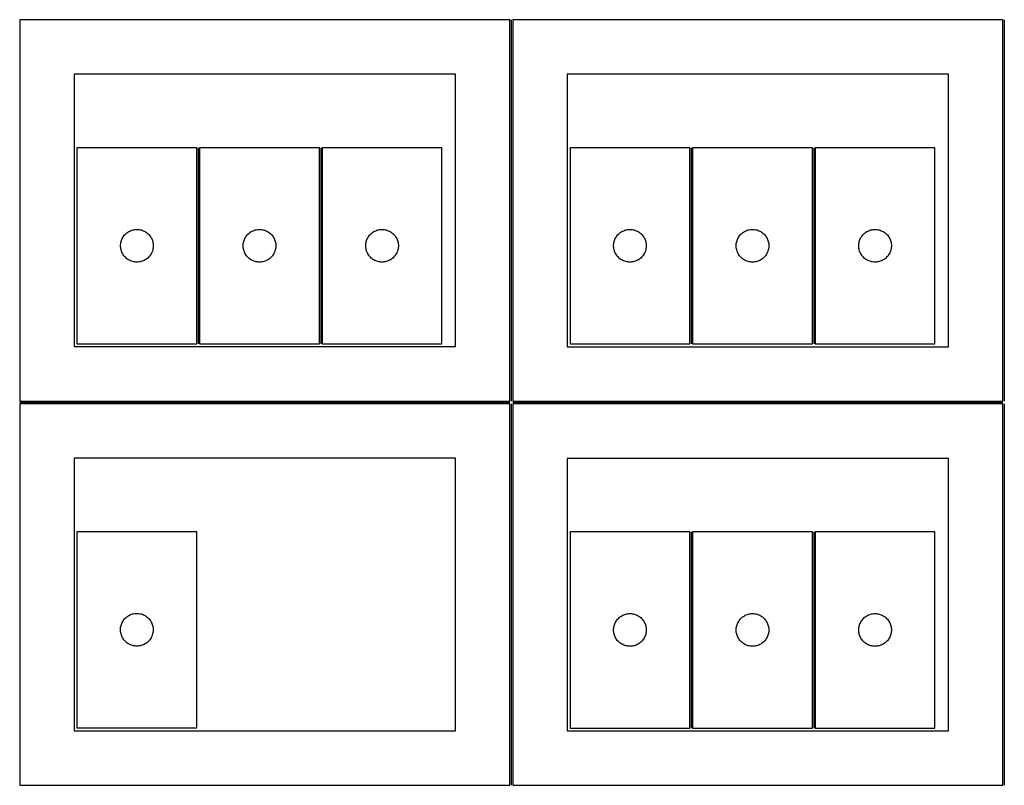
# Model space of a CAD drawing. Header units: millimetres. Extents: x 7 to 1243, y 7 to 2493.
# Tile 1 of 16: x 7 to 549, y 7 to 428. Entities that reach past the tile are written whole.
import ezdxf

# ---------------------------------------------------------------- set-up
doc = ezdxf.new("R2010")
doc.units = ezdxf.units.MM
doc.layers.add('COMMON', color=5, linetype='CONTINUOUS', true_color=0x0000ff)
doc.layers.add('CUT', color=7, linetype='CONTINUOUS', true_color=0x000000)

msp = doc.modelspace()

# ---------------------------------------------------------------- linework, layer by layer
at = {"layer": 'COMMON'}
for p, q in [((277.270965, 428.020967), (277.270965, 218.041931)), ((548.770966, 428.020967), (548.770966, 218.020967)), ((104.827696, 357.573211), (104.827696, 249.573211)), ((172.327697, 357.573211), (172.327697, 249.573211)), ((376.348631, 357.573211), (376.348631, 249.573211)), ((443.848632, 357.573211), (443.848632, 249.573211)), ((6.520965, 217.29193), (276.520965, 217.29193)), ((278.020966, 217.270966), (548.020966, 217.270966)), ((277.270965, 216.520966), (277.270965, 6.54193)), ((548.770966, 216.520966), (548.770966, 6.520966)), ((376.348631, 146.052246), (376.348631, 38.052246)), ((443.848632, 146.052246), (443.848632, 38.052246))]:
    msp.add_line(p, q, dxfattribs=at)
at = {"layer": 'CUT'}
for p, q in [((276.520965, 428.041931), (6.520965, 428.041931)), ((6.520965, 428.041931), (6.520965, 218.041931)), ((276.520965, 218.041931), (276.520965, 428.041931)), ((548.020966, 428.020967), (278.020966, 428.020967)), ((278.020966, 428.020967), (278.020966, 218.020967)), ((548.020966, 218.020967), (548.020966, 428.020967)), ((246.520965, 398.041931), (36.520965, 398.041931)), ((36.520965, 398.041931), (36.520965, 248.041931)), ((246.520965, 248.041931), (246.520965, 398.041931)), ((518.020966, 398.020967), (308.020966, 398.020967)), ((308.020966, 398.020967), (308.020966, 248.020967)), ((518.020966, 248.020967), (518.020966, 398.020967)), ((104.077696, 357.573211), (38.077696, 357.573211)), ((38.077696, 357.573211), (38.077696, 249.573211)), ((104.077696, 249.573211), (104.077696, 357.573211)), ((105.577697, 357.573211), (105.577697, 249.573211)), ((171.577697, 357.573211), (105.577697, 357.573211)), ((171.577697, 249.573211), (171.577697, 357.573211)), ((239.077698, 357.573211), (173.077698, 357.573211)), ((173.077698, 357.573211), (173.077698, 249.573211)), ((239.077698, 249.573211), (239.077698, 357.573211)), ((375.598631, 357.573211), (309.598631, 357.573211)), ((309.598631, 357.573211), (309.598631, 249.573211)), ((375.598631, 249.573211), (375.598631, 357.573211)), ((377.098632, 357.573211), (377.098632, 249.573211)), ((443.098632, 357.573211), (377.098632, 357.573211)), ((443.098632, 249.573211), (443.098632, 357.573211)), ((510.598633, 357.573211), (444.598633, 357.573211)), ((444.598633, 357.573211), (444.598633, 249.573211)), ((510.598633, 249.573211), (510.598633, 357.573211)), ((63.937516, 309.052064), (64.311137, 309.507324)), ((64.311137, 309.507324), (64.713735, 309.937172)), ((64.713735, 309.937172), (65.143583, 310.33977)), ((65.143583, 310.33977), (65.598843, 310.713391)), ((65.598843, 310.713391), (66.077564, 311.056438)), ((66.077564, 311.056438), (66.577696, 311.36744)), ((66.577696, 311.36744), (67.097098, 311.645066)), ((67.097098, 311.645066), (67.633545, 311.888127)), ((67.633545, 311.888127), (68.184741, 312.095582)), ((68.184741, 312.095582), (68.748324, 312.266544)), ((68.748324, 312.266544), (69.321883, 312.400279)), ((69.321883, 312.400279), (69.90296, 312.496215)), ((69.90296, 312.496215), (70.489068, 312.553942)), ((70.489068, 312.553942), (71.077696, 312.573211)), ((71.077696, 312.573211), (71.666324, 312.553942)), ((71.666324, 312.553942), (72.252431, 312.496215)), ((72.252431, 312.496215), (72.833509, 312.400279)), ((72.833509, 312.400279), (73.407067, 312.266544)), ((73.407067, 312.266544), (73.970651, 312.095582)), ((73.970651, 312.095582), (74.521847, 311.888127)), ((74.521847, 311.888127), (75.058294, 311.645066)), ((75.058294, 311.645066), (75.577696, 311.36744)), ((75.577696, 311.36744), (76.077828, 311.056438)), ((76.077828, 311.056438), (76.556549, 310.713391)), ((76.556549, 310.713391), (77.011808, 310.33977)), ((77.011808, 310.33977), (77.441657, 309.937172)), ((77.441657, 309.937172), (77.844254, 309.507324)), ((77.844254, 309.507324), (78.217876, 309.052064)), ((131.437517, 309.052064), (131.811138, 309.507324)), ((131.811138, 309.507324), (132.213736, 309.937172)), ((132.213736, 309.937172), (132.643584, 310.33977)), ((132.643584, 310.33977), (133.098844, 310.713391)), ((133.098844, 310.713391), (133.577565, 311.056438)), ((133.577565, 311.056438), (134.077697, 311.36744)), ((134.077697, 311.36744), (134.597099, 311.645066)), ((134.597099, 311.645066), (135.133546, 311.888127)), ((135.133546, 311.888127), (135.684742, 312.095582)), ((135.684742, 312.095582), (136.248325, 312.266544)), ((136.248325, 312.266544), (136.821884, 312.400279)), ((136.821884, 312.400279), (137.402961, 312.496215)), ((137.402961, 312.496215), (137.989069, 312.553942)), ((137.989069, 312.553942), (138.577697, 312.573211)), ((138.577697, 312.573211), (139.166325, 312.553942)), ((139.166325, 312.553942), (139.752432, 312.496215)), ((139.752432, 312.496215), (140.33351, 312.400279)), ((140.33351, 312.400279), (140.907068, 312.266544)), ((140.907068, 312.266544), (141.470652, 312.095582)), ((141.470652, 312.095582), (142.021848, 311.888127)), ((142.021848, 311.888127), (142.558295, 311.645066)), ((142.558295, 311.645066), (143.077697, 311.36744)), ((143.077697, 311.36744), (143.577829, 311.056438)), ((143.577829, 311.056438), (144.05655, 310.713391)), ((144.05655, 310.713391), (144.511809, 310.33977)), ((144.511809, 310.33977), (144.941658, 309.937172)), ((144.941658, 309.937172), (145.344255, 309.507324)), ((145.344255, 309.507324), (145.717877, 309.052064)), ((198.937518, 309.052064), (199.311139, 309.507324)), ((199.311139, 309.507324), (199.713737, 309.937172)), ((199.713737, 309.937172), (200.143585, 310.33977)), ((200.143585, 310.33977), (200.598845, 310.713391)), ((200.598845, 310.713391), (201.077566, 311.056438)), ((201.077566, 311.056438), (201.577698, 311.36744)), ((201.577698, 311.36744), (202.0971, 311.645066)), ((202.0971, 311.645066), (202.633547, 311.888127)), ((202.633547, 311.888127), (203.184743, 312.095582)), ((203.184743, 312.095582), (203.748326, 312.266544)), ((203.748326, 312.266544), (204.321885, 312.400279)), ((204.321885, 312.400279), (204.902962, 312.496215)), ((204.902962, 312.496215), (205.48907, 312.553942)), ((205.48907, 312.553942), (206.077698, 312.573211)), ((206.077698, 312.573211), (206.666326, 312.553942)), ((206.666326, 312.553942), (207.252433, 312.496215)), ((207.252433, 312.496215), (207.833511, 312.400279)), ((207.833511, 312.400279), (208.407069, 312.266544)), ((208.407069, 312.266544), (208.970653, 312.095582)), ((208.970653, 312.095582), (209.521849, 311.888127)), ((209.521849, 311.888127), (210.058296, 311.645066)), ((210.058296, 311.645066), (210.577698, 311.36744)), ((210.577698, 311.36744), (211.07783, 311.056438)), ((211.07783, 311.056438), (211.556551, 310.713391)), ((211.556551, 310.713391), (212.01181, 310.33977)), ((212.01181, 310.33977), (212.441659, 309.937172)), ((212.441659, 309.937172), (212.844256, 309.507324)), ((212.844256, 309.507324), (213.217878, 309.052064)), ((335.458451, 309.052064), (335.832073, 309.507324)), ((335.832073, 309.507324), (336.23467, 309.937172)), ((336.23467, 309.937172), (336.664518, 310.33977)), ((336.664518, 310.33977), (337.119778, 310.713391)), ((337.119778, 310.713391), (337.598499, 311.056438)), ((337.598499, 311.056438), (338.098631, 311.36744)), ((338.098631, 311.36744), (338.618033, 311.645066)), ((338.618033, 311.645066), (339.15448, 311.888127)), ((339.15448, 311.888127), (339.705676, 312.095582)), ((339.705676, 312.095582), (340.269259, 312.266544)), ((340.269259, 312.266544), (340.842818, 312.400279)), ((340.842818, 312.400279), (341.423895, 312.496215)), ((341.423895, 312.496215), (342.010003, 312.553942)), ((342.010003, 312.553942), (342.598631, 312.573211)), ((342.598631, 312.573211), (343.187259, 312.553942)), ((343.187259, 312.553942), (343.773367, 312.496215)), ((343.773367, 312.496215), (344.354444, 312.400279)), ((344.354444, 312.400279), (344.928002, 312.266544)), ((344.928002, 312.266544), (345.491586, 312.095582)), ((345.491586, 312.095582), (346.042782, 311.888127)), ((346.042782, 311.888127), (346.579229, 311.645066)), ((346.579229, 311.645066), (347.098631, 311.36744)), ((347.098631, 311.36744), (347.598763, 311.056438)), ((347.598763, 311.056438), (348.077484, 310.713391)), ((348.077484, 310.713391), (348.532743, 310.33977)), ((348.532743, 310.33977), (348.962592, 309.937172)), ((348.962592, 309.937172), (349.365189, 309.507324)), ((349.365189, 309.507324), (349.738811, 309.052064)), ((402.958452, 309.052064), (403.332074, 309.507324)), ((403.332074, 309.507324), (403.734671, 309.937172)), ((403.734671, 309.937172), (404.164519, 310.33977)), ((404.164519, 310.33977), (404.619779, 310.713391)), ((404.619779, 310.713391), (405.0985, 311.056438)), ((405.0985, 311.056438), (405.598632, 311.36744)), ((405.598632, 311.36744), (406.118034, 311.645066)), ((406.118034, 311.645066), (406.654481, 311.888127)), ((406.654481, 311.888127), (407.205677, 312.095582)), ((407.205677, 312.095582), (407.76926, 312.266544)), ((407.76926, 312.266544), (408.342819, 312.400279)), ((408.342819, 312.400279), (408.923896, 312.496215)), ((408.923896, 312.496215), (409.510004, 312.553942)), ((409.510004, 312.553942), (410.098632, 312.573211)), ((410.098632, 312.573211), (410.68726, 312.553942)), ((410.68726, 312.553942), (411.273368, 312.496215)), ((411.273368, 312.496215), (411.854445, 312.400279)), ((411.854445, 312.400279), (412.428003, 312.266544)), ((412.428003, 312.266544), (412.991587, 312.095582)), ((412.991587, 312.095582), (413.542783, 311.888127)), ((413.542783, 311.888127), (414.07923, 311.645066)), ((414.07923, 311.645066), (414.598632, 311.36744)), ((414.598632, 311.36744), (415.098764, 311.056438)), ((415.098764, 311.056438), (415.577485, 310.713391)), ((415.577485, 310.713391), (416.032744, 310.33977)), ((416.032744, 310.33977), (416.462593, 309.937172)), ((416.462593, 309.937172), (416.86519, 309.507324)), ((416.86519, 309.507324), (417.238812, 309.052064)), ((470.458453, 309.052064), (470.832075, 309.507324)), ((470.832075, 309.507324), (471.234672, 309.937172)), ((471.234672, 309.937172), (471.66452, 310.33977)), ((471.66452, 310.33977), (472.11978, 310.713391)), ((472.11978, 310.713391), (472.598501, 311.056438)), ((472.598501, 311.056438), (473.098633, 311.36744)), ((473.098633, 311.36744), (473.618035, 311.645066)), ((473.618035, 311.645066), (474.154482, 311.888127)), ((474.154482, 311.888127), (474.705678, 312.095582)), ((474.705678, 312.095582), (475.269261, 312.266544)), ((475.269261, 312.266544), (475.84282, 312.400279)), ((475.84282, 312.400279), (476.423897, 312.496215)), ((476.423897, 312.496215), (477.010005, 312.553942)), ((477.010005, 312.553942), (477.598633, 312.573211)), ((477.598633, 312.573211), (478.187261, 312.553942)), ((478.187261, 312.553942), (478.773369, 312.496215)), ((478.773369, 312.496215), (479.354446, 312.400279)), ((479.354446, 312.400279), (479.928004, 312.266544)), ((479.928004, 312.266544), (480.491588, 312.095582)), ((480.491588, 312.095582), (481.042784, 311.888127)), ((481.042784, 311.888127), (481.579231, 311.645066)), ((481.579231, 311.645066), (482.098633, 311.36744)), ((482.098633, 311.36744), (482.598765, 311.056438)), ((482.598765, 311.056438), (483.077486, 310.713391)), ((483.077486, 310.713391), (483.532745, 310.33977)), ((483.532745, 310.33977), (483.962594, 309.937172)), ((483.962594, 309.937172), (484.365191, 309.507324)), ((484.365191, 309.507324), (484.738813, 309.052064)), ((62.077696, 303.573211), (62.096965, 304.161839)), ((62.096965, 304.161839), (62.154692, 304.747947)), ((62.154692, 304.747947), (62.250628, 305.329024)), ((62.250628, 305.329024), (62.384363, 305.902583)), ((62.384363, 305.902583), (62.555325, 306.466166)), ((62.555325, 306.466166), (62.76278, 307.017362)), ((62.76278, 307.017362), (63.005841, 307.553809)), ((63.005841, 307.553809), (63.283467, 308.073211)), ((63.283467, 308.073211), (63.594469, 308.573343)), ((63.594469, 308.573343), (63.937516, 309.052064)), ((78.217876, 309.052064), (78.560922, 308.573343)), ((78.560922, 308.573343), (78.871924, 308.073211)), ((78.871924, 308.073211), (79.14955, 307.553809)), ((79.14955, 307.553809), (79.392612, 307.017362)), ((79.392612, 307.017362), (79.600067, 306.466166)), ((79.600067, 306.466166), (79.771028, 305.902583)), ((79.771028, 305.902583), (79.904763, 305.329024)), ((79.904763, 305.329024), (80.0007, 304.747947)), ((80.0007, 304.747947), (80.058426, 304.161839)), ((80.058426, 304.161839), (80.077696, 303.573211)), ((129.577697, 303.573211), (129.596966, 304.161839)), ((129.596966, 304.161839), (129.654693, 304.747947)), ((129.654693, 304.747947), (129.750629, 305.329024)), ((129.750629, 305.329024), (129.884364, 305.902583)), ((129.884364, 305.902583), (130.055326, 306.466166)), ((130.055326, 306.466166), (130.262781, 307.017362)), ((130.262781, 307.017362), (130.505842, 307.553809)), ((130.505842, 307.553809), (130.783468, 308.073211)), ((130.783468, 308.073211), (131.09447, 308.573343)), ((131.09447, 308.573343), (131.437517, 309.052064)), ((145.717877, 309.052064), (146.060923, 308.573343)), ((146.060923, 308.573343), (146.371925, 308.073211)), ((146.371925, 308.073211), (146.649551, 307.553809)), ((146.649551, 307.553809), (146.892613, 307.017362)), ((146.892613, 307.017362), (147.100068, 306.466166)), ((147.100068, 306.466166), (147.271029, 305.902583)), ((147.271029, 305.902583), (147.404764, 305.329024)), ((147.404764, 305.329024), (147.500701, 304.747947)), ((147.500701, 304.747947), (147.558427, 304.161839)), ((147.558427, 304.161839), (147.577697, 303.573211)), ((197.077698, 303.573211), (197.096967, 304.161839)), ((197.096967, 304.161839), (197.154694, 304.747947)), ((197.154694, 304.747947), (197.25063, 305.329024)), ((197.25063, 305.329024), (197.384365, 305.902583)), ((197.384365, 305.902583), (197.555327, 306.466166)), ((197.555327, 306.466166), (197.762782, 307.017362)), ((197.762782, 307.017362), (198.005843, 307.553809)), ((198.005843, 307.553809), (198.283469, 308.073211)), ((198.283469, 308.073211), (198.594471, 308.573343)), ((198.594471, 308.573343), (198.937518, 309.052064)), ((213.217878, 309.052064), (213.560924, 308.573343)), ((213.560924, 308.573343), (213.871926, 308.073211)), ((213.871926, 308.073211), (214.149552, 307.553809)), ((214.149552, 307.553809), (214.392614, 307.017362)), ((214.392614, 307.017362), (214.600069, 306.466166)), ((214.600069, 306.466166), (214.77103, 305.902583)), ((214.77103, 305.902583), (214.904765, 305.329024)), ((214.904765, 305.329024), (215.000702, 304.747947)), ((215.000702, 304.747947), (215.058428, 304.161839)), ((215.058428, 304.161839), (215.077698, 303.573211)), ((333.598631, 303.573211), (333.617901, 304.161839)), ((333.617901, 304.161839), (333.675627, 304.747947)), ((333.675627, 304.747947), (333.771563, 305.329024)), ((333.771563, 305.329024), (333.905298, 305.902583)), ((333.905298, 305.902583), (334.07626, 306.466166)), ((334.07626, 306.466166), (334.283715, 307.017362)), ((334.283715, 307.017362), (334.526776, 307.553809)), ((334.526776, 307.553809), (334.804402, 308.073211)), ((334.804402, 308.073211), (335.115404, 308.573343)), ((335.115404, 308.573343), (335.458451, 309.052064)), ((349.738811, 309.052064), (350.081857, 308.573343)), ((350.081857, 308.573343), (350.392859, 308.073211)), ((350.392859, 308.073211), (350.670485, 307.553809)), ((350.670485, 307.553809), (350.913547, 307.017362)), ((350.913547, 307.017362), (351.121002, 306.466166)), ((351.121002, 306.466166), (351.291963, 305.902583)), ((351.291963, 305.902583), (351.425698, 305.329024)), ((351.425698, 305.329024), (351.521635, 304.747947)), ((351.521635, 304.747947), (351.579361, 304.161839)), ((351.579361, 304.161839), (351.598631, 303.573211)), ((401.098632, 303.573211), (401.117902, 304.161839)), ((401.117902, 304.161839), (401.175628, 304.747947)), ((401.175628, 304.747947), (401.271564, 305.329024)), ((401.271564, 305.329024), (401.405299, 305.902583)), ((401.405299, 305.902583), (401.576261, 306.466166)), ((401.576261, 306.466166), (401.783716, 307.017362)), ((401.783716, 307.017362), (402.026777, 307.553809)), ((402.026777, 307.553809), (402.304403, 308.073211)), ((402.304403, 308.073211), (402.615405, 308.573343)), ((402.615405, 308.573343), (402.958452, 309.052064)), ((417.238812, 309.052064), (417.581858, 308.573343)), ((417.581858, 308.573343), (417.89286, 308.073211)), ((417.89286, 308.073211), (418.170486, 307.553809)), ((418.170486, 307.553809), (418.413548, 307.017362)), ((418.413548, 307.017362), (418.621003, 306.466166)), ((418.621003, 306.466166), (418.791964, 305.902583)), ((418.791964, 305.902583), (418.925699, 305.329024)), ((418.925699, 305.329024), (419.021636, 304.747947)), ((419.021636, 304.747947), (419.079362, 304.161839)), ((419.079362, 304.161839), (419.098632, 303.573211)), ((468.598633, 303.573211), (468.617903, 304.161839)), ((468.617903, 304.161839), (468.675629, 304.747947)), ((468.675629, 304.747947), (468.771565, 305.329024)), ((468.771565, 305.329024), (468.9053, 305.902583)), ((468.9053, 305.902583), (469.076262, 306.466166)), ((469.076262, 306.466166), (469.283717, 307.017362)), ((469.283717, 307.017362), (469.526778, 307.553809)), ((469.526778, 307.553809), (469.804404, 308.073211)), ((469.804404, 308.073211), (470.115406, 308.573343)), ((470.115406, 308.573343), (470.458453, 309.052064)), ((484.738813, 309.052064), (485.081859, 308.573343)), ((485.081859, 308.573343), (485.392861, 308.073211)), ((485.392861, 308.073211), (485.670487, 307.553809)), ((485.670487, 307.553809), (485.913549, 307.017362)), ((485.913549, 307.017362), (486.121004, 306.466166)), ((486.121004, 306.466166), (486.291965, 305.902583)), ((486.291965, 305.902583), (486.4257, 305.329024)), ((486.4257, 305.329024), (486.521637, 304.747947)), ((486.521637, 304.747947), (486.579363, 304.161839)), ((486.579363, 304.161839), (486.598633, 303.573211)), ((62.096965, 302.984583), (62.077696, 303.573211)), ((62.154692, 302.398476), (62.096965, 302.984583)), ((62.250628, 301.817398), (62.154692, 302.398476)), ((62.384363, 301.24384), (62.250628, 301.817398)), ((62.555325, 300.680256), (62.384363, 301.24384)), ((62.76278, 300.12906), (62.555325, 300.680256)), ((63.005841, 299.592613), (62.76278, 300.12906)), ((63.283467, 299.073211), (63.005841, 299.592613)), ((63.594469, 298.573079), (63.283467, 299.073211)), ((63.937516, 298.094358), (63.594469, 298.573079)), ((78.560922, 298.573079), (78.217876, 298.094358)), ((78.871924, 299.073211), (78.560922, 298.573079)), ((79.14955, 299.592613), (78.871924, 299.073211)), ((79.392612, 300.12906), (79.14955, 299.592613)), ((79.600067, 300.680256), (79.392612, 300.12906)), ((79.771028, 301.24384), (79.600067, 300.680256)), ((79.904763, 301.817398), (79.771028, 301.24384)), ((80.0007, 302.398476), (79.904763, 301.817398)), ((80.058426, 302.984583), (80.0007, 302.398476)), ((80.077696, 303.573211), (80.058426, 302.984583)), ((129.596966, 302.984583), (129.577697, 303.573211)), ((129.654693, 302.398476), (129.596966, 302.984583)), ((129.750629, 301.817398), (129.654693, 302.398476)), ((129.884364, 301.24384), (129.750629, 301.817398)), ((130.055326, 300.680256), (129.884364, 301.24384)), ((130.262781, 300.12906), (130.055326, 300.680256)), ((130.505842, 299.592613), (130.262781, 300.12906)), ((130.783468, 299.073211), (130.505842, 299.592613)), ((131.09447, 298.573079), (130.783468, 299.073211)), ((131.437517, 298.094358), (131.09447, 298.573079)), ((146.060923, 298.573079), (145.717877, 298.094358)), ((146.371925, 299.073211), (146.060923, 298.573079)), ((146.649551, 299.592613), (146.371925, 299.073211)), ((146.892613, 300.12906), (146.649551, 299.592613)), ((147.100068, 300.680256), (146.892613, 300.12906)), ((147.271029, 301.24384), (147.100068, 300.680256)), ((147.404764, 301.817398), (147.271029, 301.24384)), ((147.500701, 302.398476), (147.404764, 301.817398)), ((147.558427, 302.984583), (147.500701, 302.398476)), ((147.577697, 303.573211), (147.558427, 302.984583)), ((197.096967, 302.984583), (197.077698, 303.573211)), ((197.154694, 302.398476), (197.096967, 302.984583)), ((197.25063, 301.817398), (197.154694, 302.398476)), ((197.384365, 301.24384), (197.25063, 301.817398)), ((197.555327, 300.680256), (197.384365, 301.24384)), ((197.762782, 300.12906), (197.555327, 300.680256)), ((198.005843, 299.592613), (197.762782, 300.12906)), ((198.283469, 299.073211), (198.005843, 299.592613)), ((198.594471, 298.573079), (198.283469, 299.073211)), ((198.937518, 298.094358), (198.594471, 298.573079)), ((213.560924, 298.573079), (213.217878, 298.094358)), ((213.871926, 299.073211), (213.560924, 298.573079)), ((214.149552, 299.592613), (213.871926, 299.073211)), ((214.392614, 300.12906), (214.149552, 299.592613)), ((214.600069, 300.680256), (214.392614, 300.12906)), ((214.77103, 301.24384), (214.600069, 300.680256)), ((214.904765, 301.817398), (214.77103, 301.24384)), ((215.000702, 302.398476), (214.904765, 301.817398)), ((215.058428, 302.984583), (215.000702, 302.398476)), ((215.077698, 303.573211), (215.058428, 302.984583)), ((333.617901, 302.984583), (333.598631, 303.573211)), ((333.675627, 302.398476), (333.617901, 302.984583)), ((333.771563, 301.817398), (333.675627, 302.398476)), ((333.905298, 301.24384), (333.771563, 301.817398)), ((334.07626, 300.680256), (333.905298, 301.24384)), ((334.283715, 300.12906), (334.07626, 300.680256)), ((334.526776, 299.592613), (334.283715, 300.12906)), ((334.804402, 299.073211), (334.526776, 299.592613)), ((335.115404, 298.573079), (334.804402, 299.073211)), ((335.458451, 298.094358), (335.115404, 298.573079)), ((350.081857, 298.573079), (349.738811, 298.094358)), ((350.392859, 299.073211), (350.081857, 298.573079)), ((350.670485, 299.592613), (350.392859, 299.073211)), ((350.913547, 300.12906), (350.670485, 299.592613)), ((351.121002, 300.680256), (350.913547, 300.12906)), ((351.291963, 301.24384), (351.121002, 300.680256)), ((351.425698, 301.817398), (351.291963, 301.24384)), ((351.521635, 302.398476), (351.425698, 301.817398)), ((351.579361, 302.984583), (351.521635, 302.398476)), ((351.598631, 303.573211), (351.579361, 302.984583)), ((401.117902, 302.984583), (401.098632, 303.573211)), ((401.175628, 302.398476), (401.117902, 302.984583)), ((401.271564, 301.817398), (401.175628, 302.398476)), ((401.405299, 301.24384), (401.271564, 301.817398)), ((401.576261, 300.680256), (401.405299, 301.24384)), ((401.783716, 300.12906), (401.576261, 300.680256)), ((402.026777, 299.592613), (401.783716, 300.12906)), ((402.304403, 299.073211), (402.026777, 299.592613)), ((402.615405, 298.573079), (402.304403, 299.073211)), ((402.958452, 298.094358), (402.615405, 298.573079)), ((417.581858, 298.573079), (417.238812, 298.094358)), ((417.89286, 299.073211), (417.581858, 298.573079)), ((418.170486, 299.592613), (417.89286, 299.073211)), ((418.413548, 300.12906), (418.170486, 299.592613)), ((418.621003, 300.680256), (418.413548, 300.12906)), ((418.791964, 301.24384), (418.621003, 300.680256)), ((418.925699, 301.817398), (418.791964, 301.24384)), ((419.021636, 302.398476), (418.925699, 301.817398)), ((419.079362, 302.984583), (419.021636, 302.398476)), ((419.098632, 303.573211), (419.079362, 302.984583)), ((468.617903, 302.984583), (468.598633, 303.573211)), ((468.675629, 302.398476), (468.617903, 302.984583)), ((468.771565, 301.817398), (468.675629, 302.398476)), ((468.9053, 301.24384), (468.771565, 301.817398)), ((469.076262, 300.680256), (468.9053, 301.24384)), ((469.283717, 300.12906), (469.076262, 300.680256)), ((469.526778, 299.592613), (469.283717, 300.12906)), ((469.804404, 299.073211), (469.526778, 299.592613)), ((470.115406, 298.573079), (469.804404, 299.073211)), ((470.458453, 298.094358), (470.115406, 298.573079)), ((485.081859, 298.573079), (484.738813, 298.094358)), ((485.392861, 299.073211), (485.081859, 298.573079)), ((485.670487, 299.592613), (485.392861, 299.073211)), ((485.913549, 300.12906), (485.670487, 299.592613)), ((486.121004, 300.680256), (485.913549, 300.12906)), ((486.291965, 301.24384), (486.121004, 300.680256)), ((486.4257, 301.817398), (486.291965, 301.24384)), ((486.521637, 302.398476), (486.4257, 301.817398)), ((486.579363, 302.984583), (486.521637, 302.398476)), ((486.598633, 303.573211), (486.579363, 302.984583)), ((64.311137, 297.639099), (63.937516, 298.094358)), ((64.713735, 297.20925), (64.311137, 297.639099)), ((65.143583, 296.806653), (64.713735, 297.20925)), ((65.598843, 296.433031), (65.143583, 296.806653)), ((66.077564, 296.089985), (65.598843, 296.433031)), ((66.577696, 295.778983), (66.077564, 296.089985)), ((67.097098, 295.501357), (66.577696, 295.778983)), ((67.633545, 295.258295), (67.097098, 295.501357)), ((68.184741, 295.05084), (67.633545, 295.258295)), ((68.748324, 294.879879), (68.184741, 295.05084)), ((69.321883, 294.746144), (68.748324, 294.879879)), ((69.90296, 294.650208), (69.321883, 294.746144)), ((70.489068, 294.592481), (69.90296, 294.650208)), ((71.077696, 294.573211), (70.489068, 294.592481)), ((71.666324, 294.592481), (71.077696, 294.573211)), ((72.252431, 294.650208), (71.666324, 294.592481)), ((72.833509, 294.746144), (72.252431, 294.650208)), ((73.407067, 294.879879), (72.833509, 294.746144)), ((73.970651, 295.05084), (73.407067, 294.879879)), ((74.521847, 295.258295), (73.970651, 295.05084)), ((75.058294, 295.501357), (74.521847, 295.258295)), ((75.577696, 295.778983), (75.058294, 295.501357)), ((76.077828, 296.089985), (75.577696, 295.778983)), ((76.556549, 296.433031), (76.077828, 296.089985)), ((77.011808, 296.806653), (76.556549, 296.433031)), ((77.441657, 297.20925), (77.011808, 296.806653)), ((77.844254, 297.639099), (77.441657, 297.20925)), ((78.217876, 298.094358), (77.844254, 297.639099)), ((131.811138, 297.639099), (131.437517, 298.094358)), ((132.213736, 297.20925), (131.811138, 297.639099)), ((132.643584, 296.806653), (132.213736, 297.20925)), ((133.098844, 296.433031), (132.643584, 296.806653)), ((133.577565, 296.089985), (133.098844, 296.433031)), ((134.077697, 295.778983), (133.577565, 296.089985)), ((134.597099, 295.501357), (134.077697, 295.778983)), ((135.133546, 295.258295), (134.597099, 295.501357)), ((135.684742, 295.05084), (135.133546, 295.258295)), ((136.248325, 294.879879), (135.684742, 295.05084)), ((136.821884, 294.746144), (136.248325, 294.879879)), ((137.402961, 294.650208), (136.821884, 294.746144)), ((137.989069, 294.592481), (137.402961, 294.650208)), ((138.577697, 294.573211), (137.989069, 294.592481)), ((139.166325, 294.592481), (138.577697, 294.573211)), ((139.752432, 294.650208), (139.166325, 294.592481)), ((140.33351, 294.746144), (139.752432, 294.650208)), ((140.907068, 294.879879), (140.33351, 294.746144)), ((141.470652, 295.05084), (140.907068, 294.879879)), ((142.021848, 295.258295), (141.470652, 295.05084)), ((142.558295, 295.501357), (142.021848, 295.258295)), ((143.077697, 295.778983), (142.558295, 295.501357)), ((143.577829, 296.089985), (143.077697, 295.778983)), ((144.05655, 296.433031), (143.577829, 296.089985)), ((144.511809, 296.806653), (144.05655, 296.433031)), ((144.941658, 297.20925), (144.511809, 296.806653)), ((145.344255, 297.639099), (144.941658, 297.20925)), ((145.717877, 298.094358), (145.344255, 297.639099)), ((199.311139, 297.639099), (198.937518, 298.094358)), ((199.713737, 297.20925), (199.311139, 297.639099)), ((200.143585, 296.806653), (199.713737, 297.20925)), ((200.598845, 296.433031), (200.143585, 296.806653)), ((201.077566, 296.089985), (200.598845, 296.433031)), ((201.577698, 295.778983), (201.077566, 296.089985)), ((202.0971, 295.501357), (201.577698, 295.778983)), ((202.633547, 295.258295), (202.0971, 295.501357)), ((203.184743, 295.05084), (202.633547, 295.258295)), ((203.748326, 294.879879), (203.184743, 295.05084)), ((204.321885, 294.746144), (203.748326, 294.879879)), ((204.902962, 294.650208), (204.321885, 294.746144)), ((205.48907, 294.592481), (204.902962, 294.650208)), ((206.077698, 294.573211), (205.48907, 294.592481)), ((206.666326, 294.592481), (206.077698, 294.573211)), ((207.252433, 294.650208), (206.666326, 294.592481)), ((207.833511, 294.746144), (207.252433, 294.650208)), ((208.407069, 294.879879), (207.833511, 294.746144)), ((208.970653, 295.05084), (208.407069, 294.879879)), ((209.521849, 295.258295), (208.970653, 295.05084)), ((210.058296, 295.501357), (209.521849, 295.258295)), ((210.577698, 295.778983), (210.058296, 295.501357)), ((211.07783, 296.089985), (210.577698, 295.778983)), ((211.556551, 296.433031), (211.07783, 296.089985)), ((212.01181, 296.806653), (211.556551, 296.433031)), ((212.441659, 297.20925), (212.01181, 296.806653)), ((212.844256, 297.639099), (212.441659, 297.20925)), ((213.217878, 298.094358), (212.844256, 297.639099)), ((335.832073, 297.639099), (335.458451, 298.094358)), ((336.23467, 297.20925), (335.832073, 297.639099)), ((336.664518, 296.806653), (336.23467, 297.20925)), ((337.119778, 296.433031), (336.664518, 296.806653)), ((337.598499, 296.089985), (337.119778, 296.433031)), ((338.098631, 295.778983), (337.598499, 296.089985)), ((338.618033, 295.501357), (338.098631, 295.778983)), ((339.15448, 295.258295), (338.618033, 295.501357)), ((339.705676, 295.05084), (339.15448, 295.258295)), ((340.269259, 294.879879), (339.705676, 295.05084)), ((340.842818, 294.746144), (340.269259, 294.879879)), ((341.423895, 294.650208), (340.842818, 294.746144)), ((342.010003, 294.592481), (341.423895, 294.650208)), ((342.598631, 294.573211), (342.010003, 294.592481)), ((343.187259, 294.592481), (342.598631, 294.573211)), ((343.773367, 294.650208), (343.187259, 294.592481)), ((344.354444, 294.746144), (343.773367, 294.650208)), ((344.928002, 294.879879), (344.354444, 294.746144)), ((345.491586, 295.05084), (344.928002, 294.879879)), ((346.042782, 295.258295), (345.491586, 295.05084)), ((346.579229, 295.501357), (346.042782, 295.258295)), ((347.098631, 295.778983), (346.579229, 295.501357)), ((347.598763, 296.089985), (347.098631, 295.778983)), ((348.077484, 296.433031), (347.598763, 296.089985)), ((348.532743, 296.806653), (348.077484, 296.433031)), ((348.962592, 297.20925), (348.532743, 296.806653)), ((349.365189, 297.639099), (348.962592, 297.20925)), ((349.738811, 298.094358), (349.365189, 297.639099)), ((403.332074, 297.639099), (402.958452, 298.094358)), ((403.734671, 297.20925), (403.332074, 297.639099)), ((404.164519, 296.806653), (403.734671, 297.20925)), ((404.619779, 296.433031), (404.164519, 296.806653)), ((405.0985, 296.089985), (404.619779, 296.433031)), ((405.598632, 295.778983), (405.0985, 296.089985)), ((406.118034, 295.501357), (405.598632, 295.778983)), ((406.654481, 295.258295), (406.118034, 295.501357)), ((407.205677, 295.05084), (406.654481, 295.258295)), ((407.76926, 294.879879), (407.205677, 295.05084)), ((408.342819, 294.746144), (407.76926, 294.879879)), ((408.923896, 294.650208), (408.342819, 294.746144)), ((409.510004, 294.592481), (408.923896, 294.650208)), ((410.098632, 294.573211), (409.510004, 294.592481)), ((410.68726, 294.592481), (410.098632, 294.573211)), ((411.273368, 294.650208), (410.68726, 294.592481)), ((411.854445, 294.746144), (411.273368, 294.650208)), ((412.428003, 294.879879), (411.854445, 294.746144)), ((412.991587, 295.05084), (412.428003, 294.879879)), ((413.542783, 295.258295), (412.991587, 295.05084)), ((414.07923, 295.501357), (413.542783, 295.258295)), ((414.598632, 295.778983), (414.07923, 295.501357)), ((415.098764, 296.089985), (414.598632, 295.778983)), ((415.577485, 296.433031), (415.098764, 296.089985)), ((416.032744, 296.806653), (415.577485, 296.433031)), ((416.462593, 297.20925), (416.032744, 296.806653)), ((416.86519, 297.639099), (416.462593, 297.20925)), ((417.238812, 298.094358), (416.86519, 297.639099)), ((470.832075, 297.639099), (470.458453, 298.094358)), ((471.234672, 297.20925), (470.832075, 297.639099)), ((471.66452, 296.806653), (471.234672, 297.20925)), ((472.11978, 296.433031), (471.66452, 296.806653)), ((472.598501, 296.089985), (472.11978, 296.433031)), ((473.098633, 295.778983), (472.598501, 296.089985)), ((473.618035, 295.501357), (473.098633, 295.778983)), ((474.154482, 295.258295), (473.618035, 295.501357)), ((474.705678, 295.05084), (474.154482, 295.258295)), ((475.269261, 294.879879), (474.705678, 295.05084)), ((475.84282, 294.746144), (475.269261, 294.879879)), ((476.423897, 294.650208), (475.84282, 294.746144)), ((477.010005, 294.592481), (476.423897, 294.650208)), ((477.598633, 294.573211), (477.010005, 294.592481)), ((478.187261, 294.592481), (477.598633, 294.573211)), ((478.773369, 294.650208), (478.187261, 294.592481)), ((479.354446, 294.746144), (478.773369, 294.650208)), ((479.928004, 294.879879), (479.354446, 294.746144)), ((480.491588, 295.05084), (479.928004, 294.879879)), ((481.042784, 295.258295), (480.491588, 295.05084)), ((481.579231, 295.501357), (481.042784, 295.258295)), ((482.098633, 295.778983), (481.579231, 295.501357)), ((482.598765, 296.089985), (482.098633, 295.778983)), ((483.077486, 296.433031), (482.598765, 296.089985)), ((483.532745, 296.806653), (483.077486, 296.433031)), ((483.962594, 297.20925), (483.532745, 296.806653)), ((484.365191, 297.639099), (483.962594, 297.20925)), ((484.738813, 298.094358), (484.365191, 297.639099)), ((38.077696, 249.573211), (104.077696, 249.573211)), ((105.577697, 249.573211), (171.577697, 249.573211)), ((173.077698, 249.573211), (239.077698, 249.573211)), ((309.598631, 249.573211), (375.598631, 249.573211)), ((377.098632, 249.573211), (443.098632, 249.573211)), ((444.598633, 249.573211), (510.598633, 249.573211)), ((36.520965, 248.041931), (246.520965, 248.041931)), ((308.020966, 248.020967), (518.020966, 248.020967)), ((6.520965, 218.041931), (276.520965, 218.041931)), ((278.020966, 218.020967), (548.020966, 218.020967)), ((276.520965, 216.54193), (6.520965, 216.54193)), ((6.520965, 216.54193), (6.520965, 6.54193)), ((276.520965, 6.54193), (276.520965, 216.54193)), ((548.020966, 216.520966), (278.020966, 216.520966)), ((278.020966, 216.520966), (278.020966, 6.520966)), ((548.020966, 6.520966), (548.020966, 216.520966)), ((246.520965, 186.54193), (36.520965, 186.54193)), ((36.520965, 186.54193), (36.520965, 36.54193)), ((246.520965, 36.54193), (246.520965, 186.54193)), ((518.020966, 186.520966), (308.020966, 186.520966)), ((308.020966, 186.520966), (308.020966, 36.520966)), ((518.020966, 36.520966), (518.020966, 186.520966)), ((38.043929, 146.156959), (38.043929, 38.156959)), ((104.043929, 146.156959), (38.043929, 146.156959)), ((104.043929, 38.156959), (104.043929, 146.156959)), ((375.598631, 146.052246), (309.598631, 146.052246)), ((309.598631, 146.052246), (309.598631, 38.052246)), ((375.598631, 38.052246), (375.598631, 146.052246)), ((377.098632, 146.052246), (377.098632, 38.052246)), ((443.098632, 146.052246), (377.098632, 146.052246)), ((443.098632, 38.052246), (443.098632, 146.052246)), ((510.598633, 146.052246), (444.598633, 146.052246)), ((444.598633, 146.052246), (444.598633, 38.052246)), ((510.598633, 38.052246), (510.598633, 146.052246)), ((63.560703, 97.157091), (63.903749, 97.635812)), ((63.903749, 97.635812), (64.277371, 98.091071)), ((64.277371, 98.091071), (64.679968, 98.52092)), ((64.679968, 98.52092), (65.109817, 98.923517)), ((65.109817, 98.923517), (65.565076, 99.297139)), ((65.565076, 99.297139), (66.043797, 99.640186)), ((66.043797, 99.640186), (66.543929, 99.951188)), ((66.543929, 99.951188), (67.063331, 100.228814)), ((67.063331, 100.228814), (67.599778, 100.471875)), ((67.599778, 100.471875), (68.150974, 100.67933)), ((68.150974, 100.67933), (68.714558, 100.850292)), ((68.714558, 100.850292), (69.288116, 100.984027)), ((69.288116, 100.984027), (69.869193, 101.079963)), ((69.869193, 101.079963), (70.455301, 101.137689)), ((70.455301, 101.137689), (71.043929, 101.156959)), ((71.043929, 101.156959), (71.632557, 101.137689)), ((71.632557, 101.137689), (72.218665, 101.079963)), ((72.218665, 101.079963), (72.799742, 100.984027)), ((72.799742, 100.984027), (73.3733, 100.850292)), ((73.3733, 100.850292), (73.936884, 100.67933)), ((73.936884, 100.67933), (74.48808, 100.471875)), ((74.48808, 100.471875), (75.024527, 100.228814)), ((75.024527, 100.228814), (75.543929, 99.951188)), ((75.543929, 99.951188), (76.044061, 99.640186)), ((76.044061, 99.640186), (76.522782, 99.297139)), ((76.522782, 99.297139), (76.978041, 98.923517)), ((76.978041, 98.923517), (77.40789, 98.52092)), ((77.40789, 98.52092), (77.810487, 98.091071)), ((77.810487, 98.091071), (78.184109, 97.635812)), ((78.184109, 97.635812), (78.527156, 97.157091)), ((335.458451, 97.531099), (335.832073, 97.986358)), ((335.832073, 97.986358), (336.23467, 98.416207)), ((336.23467, 98.416207), (336.664518, 98.818804)), ((336.664518, 98.818804), (337.119778, 99.192426)), ((337.119778, 99.192426), (337.598499, 99.535472)), ((337.598499, 99.535472), (338.098631, 99.846474)), ((338.098631, 99.846474), (338.618033, 100.1241)), ((338.618033, 100.1241), (339.15448, 100.367161)), ((339.15448, 100.367161), (339.705676, 100.574617)), ((339.705676, 100.574617), (340.269259, 100.745578)), ((340.269259, 100.745578), (340.842818, 100.879313)), ((340.842818, 100.879313), (341.423895, 100.975249)), ((341.423895, 100.975249), (342.010003, 101.032976)), ((342.010003, 101.032976), (342.598631, 101.052246)), ((342.598631, 101.052246), (343.187259, 101.032976)), ((343.187259, 101.032976), (343.773367, 100.975249)), ((343.773367, 100.975249), (344.354444, 100.879313)), ((344.354444, 100.879313), (344.928002, 100.745578)), ((344.928002, 100.745578), (345.491586, 100.574617)), ((345.491586, 100.574617), (346.042782, 100.367161)), ((346.042782, 100.367161), (346.579229, 100.1241)), ((346.579229, 100.1241), (347.098631, 99.846474)), ((347.098631, 99.846474), (347.598763, 99.535472)), ((347.598763, 99.535472), (348.077484, 99.192426)), ((348.077484, 99.192426), (348.532743, 98.818804)), ((348.532743, 98.818804), (348.962592, 98.416207)), ((348.962592, 98.416207), (349.365189, 97.986358)), ((349.365189, 97.986358), (349.738811, 97.531099)), ((402.958452, 97.531099), (403.332074, 97.986358)), ((403.332074, 97.986358), (403.734671, 98.416207)), ((403.734671, 98.416207), (404.164519, 98.818804)), ((404.164519, 98.818804), (404.619779, 99.192426)), ((404.619779, 99.192426), (405.0985, 99.535472)), ((405.0985, 99.535472), (405.598632, 99.846474)), ((405.598632, 99.846474), (406.118034, 100.1241)), ((406.118034, 100.1241), (406.654481, 100.367161)), ((406.654481, 100.367161), (407.205677, 100.574617)), ((407.205677, 100.574617), (407.76926, 100.745578)), ((407.76926, 100.745578), (408.342819, 100.879313)), ((408.342819, 100.879313), (408.923896, 100.975249)), ((408.923896, 100.975249), (409.510004, 101.032976)), ((409.510004, 101.032976), (410.098632, 101.052246)), ((410.098632, 101.052246), (410.68726, 101.032976)), ((410.68726, 101.032976), (411.273368, 100.975249)), ((411.273368, 100.975249), (411.854445, 100.879313)), ((411.854445, 100.879313), (412.428003, 100.745578)), ((412.428003, 100.745578), (412.991587, 100.574617)), ((412.991587, 100.574617), (413.542783, 100.367161)), ((413.542783, 100.367161), (414.07923, 100.1241)), ((414.07923, 100.1241), (414.598632, 99.846474)), ((414.598632, 99.846474), (415.098764, 99.535472)), ((415.098764, 99.535472), (415.577485, 99.192426)), ((415.577485, 99.192426), (416.032744, 98.818804)), ((416.032744, 98.818804), (416.462593, 98.416207)), ((416.462593, 98.416207), (416.86519, 97.986358)), ((416.86519, 97.986358), (417.238812, 97.531099)), ((470.458453, 97.531099), (470.832075, 97.986358)), ((470.832075, 97.986358), (471.234672, 98.416207)), ((471.234672, 98.416207), (471.66452, 98.818804)), ((471.66452, 98.818804), (472.11978, 99.192426)), ((472.11978, 99.192426), (472.598501, 99.535472)), ((472.598501, 99.535472), (473.098633, 99.846474)), ((473.098633, 99.846474), (473.618035, 100.1241)), ((473.618035, 100.1241), (474.154482, 100.367161)), ((474.154482, 100.367161), (474.705678, 100.574617)), ((474.705678, 100.574617), (475.269261, 100.745578)), ((475.269261, 100.745578), (475.84282, 100.879313)), ((475.84282, 100.879313), (476.423897, 100.975249)), ((476.423897, 100.975249), (477.010005, 101.032976)), ((477.010005, 101.032976), (477.598633, 101.052246)), ((477.598633, 101.052246), (478.187261, 101.032976)), ((478.187261, 101.032976), (478.773369, 100.975249)), ((478.773369, 100.975249), (479.354446, 100.879313)), ((479.354446, 100.879313), (479.928004, 100.745578)), ((479.928004, 100.745578), (480.491588, 100.574617)), ((480.491588, 100.574617), (481.042784, 100.367161)), ((481.042784, 100.367161), (481.579231, 100.1241)), ((481.579231, 100.1241), (482.098633, 99.846474)), ((482.098633, 99.846474), (482.598765, 99.535472)), ((482.598765, 99.535472), (483.077486, 99.192426)), ((483.077486, 99.192426), (483.532745, 98.818804)), ((483.532745, 98.818804), (483.962594, 98.416207)), ((483.962594, 98.416207), (484.365191, 97.986358)), ((484.365191, 97.986358), (484.738813, 97.531099)), ((62.043929, 92.156959), (62.063199, 92.745587)), ((62.063199, 92.745587), (62.120925, 93.331695)), ((62.120925, 93.331695), (62.216862, 93.912772)), ((62.216862, 93.912772), (62.350597, 94.486331)), ((62.350597, 94.486331), (62.521558, 95.049914)), ((62.521558, 95.049914), (62.729013, 95.60111)), ((62.729013, 95.60111), (62.972074, 96.137557)), ((62.972074, 96.137557), (63.2497, 96.656959)), ((63.2497, 96.656959), (63.560703, 97.157091)), ((78.527156, 97.157091), (78.838158, 96.656959)), ((78.838158, 96.656959), (79.115784, 96.137557)), ((79.115784, 96.137557), (79.358845, 95.60111)), ((79.358845, 95.60111), (79.5663, 95.049914)), ((79.5663, 95.049914), (79.737261, 94.486331)), ((79.737261, 94.486331), (79.870997, 93.912772)), ((79.870997, 93.912772), (79.966933, 93.331695)), ((79.966933, 93.331695), (80.024659, 92.745587)), ((80.024659, 92.745587), (80.043929, 92.156959)), ((333.598631, 92.052246), (333.617901, 92.640874)), ((333.617901, 92.640874), (333.675627, 93.226981)), ((333.675627, 93.226981), (333.771563, 93.808059)), ((333.771563, 93.808059), (333.905298, 94.381617)), ((333.905298, 94.381617), (334.07626, 94.945201)), ((334.07626, 94.945201), (334.283715, 95.496397)), ((334.283715, 95.496397), (334.526776, 96.032844)), ((334.526776, 96.032844), (334.804402, 96.552246)), ((334.804402, 96.552246), (335.115404, 97.052378)), ((335.115404, 97.052378), (335.458451, 97.531099)), ((349.738811, 97.531099), (350.081857, 97.052378)), ((350.081857, 97.052378), (350.392859, 96.552246)), ((350.392859, 96.552246), (350.670485, 96.032844)), ((350.670485, 96.032844), (350.913547, 95.496397)), ((350.913547, 95.496397), (351.121002, 94.945201)), ((351.121002, 94.945201), (351.291963, 94.381617)), ((351.291963, 94.381617), (351.425698, 93.808059)), ((351.425698, 93.808059), (351.521635, 93.226981)), ((351.521635, 93.226981), (351.579361, 92.640874)), ((351.579361, 92.640874), (351.598631, 92.052246)), ((401.098632, 92.052246), (401.117902, 92.640874)), ((401.117902, 92.640874), (401.175628, 93.226981)), ((401.175628, 93.226981), (401.271564, 93.808059)), ((401.271564, 93.808059), (401.405299, 94.381617)), ((401.405299, 94.381617), (401.576261, 94.945201)), ((401.576261, 94.945201), (401.783716, 95.496397)), ((401.783716, 95.496397), (402.026777, 96.032844)), ((402.026777, 96.032844), (402.304403, 96.552246)), ((402.304403, 96.552246), (402.615405, 97.052378)), ((402.615405, 97.052378), (402.958452, 97.531099)), ((417.238812, 97.531099), (417.581858, 97.052378)), ((417.581858, 97.052378), (417.89286, 96.552246)), ((417.89286, 96.552246), (418.170486, 96.032844)), ((418.170486, 96.032844), (418.413548, 95.496397)), ((418.413548, 95.496397), (418.621003, 94.945201)), ((418.621003, 94.945201), (418.791964, 94.381617)), ((418.791964, 94.381617), (418.925699, 93.808059)), ((418.925699, 93.808059), (419.021636, 93.226981)), ((419.021636, 93.226981), (419.079362, 92.640874)), ((419.079362, 92.640874), (419.098632, 92.052246)), ((468.598633, 92.052246), (468.617903, 92.640874)), ((468.617903, 92.640874), (468.675629, 93.226981)), ((468.675629, 93.226981), (468.771565, 93.808059)), ((468.771565, 93.808059), (468.9053, 94.381617)), ((468.9053, 94.381617), (469.076262, 94.945201)), ((469.076262, 94.945201), (469.283717, 95.496397)), ((469.283717, 95.496397), (469.526778, 96.032844)), ((469.526778, 96.032844), (469.804404, 96.552246)), ((469.804404, 96.552246), (470.115406, 97.052378)), ((470.115406, 97.052378), (470.458453, 97.531099)), ((484.738813, 97.531099), (485.081859, 97.052378)), ((485.081859, 97.052378), (485.392861, 96.552246)), ((485.392861, 96.552246), (485.670487, 96.032844)), ((485.670487, 96.032844), (485.913549, 95.496397)), ((485.913549, 95.496397), (486.121004, 94.945201)), ((486.121004, 94.945201), (486.291965, 94.381617)), ((486.291965, 94.381617), (486.4257, 93.808059)), ((486.4257, 93.808059), (486.521637, 93.226981)), ((486.521637, 93.226981), (486.579363, 92.640874)), ((486.579363, 92.640874), (486.598633, 92.052246)), ((62.063199, 91.568331), (62.043929, 92.156959)), ((62.120925, 90.982223), (62.063199, 91.568331)), ((62.216862, 90.401146), (62.120925, 90.982223)), ((62.350597, 89.827588), (62.216862, 90.401146)), ((62.521558, 89.264004), (62.350597, 89.827588)), ((62.729013, 88.712808), (62.521558, 89.264004)), ((62.972074, 88.176361), (62.729013, 88.712808)), ((63.2497, 87.656959), (62.972074, 88.176361)), ((63.560703, 87.156827), (63.2497, 87.656959)), ((63.903749, 86.678106), (63.560703, 87.156827)), ((78.527156, 87.156827), (78.184109, 86.678106)), ((78.838158, 87.656959), (78.527156, 87.156827)), ((79.115784, 88.176361), (78.838158, 87.656959)), ((79.358845, 88.712808), (79.115784, 88.176361)), ((79.5663, 89.264004), (79.358845, 88.712808)), ((79.737261, 89.827588), (79.5663, 89.264004)), ((79.870997, 90.401146), (79.737261, 89.827588)), ((79.966933, 90.982223), (79.870997, 90.401146)), ((80.024659, 91.568331), (79.966933, 90.982223)), ((80.043929, 92.156959), (80.024659, 91.568331)), ((333.617901, 91.463618), (333.598631, 92.052246)), ((333.675627, 90.87751), (333.617901, 91.463618)), ((333.771563, 90.296433), (333.675627, 90.87751)), ((333.905298, 89.722874), (333.771563, 90.296433)), ((334.07626, 89.159291), (333.905298, 89.722874)), ((334.283715, 88.608095), (334.07626, 89.159291)), ((334.526776, 88.071647), (334.283715, 88.608095)), ((334.804402, 87.552246), (334.526776, 88.071647)), ((335.115404, 87.052114), (334.804402, 87.552246)), ((335.458451, 86.573393), (335.115404, 87.052114)), ((350.081857, 87.052114), (349.738811, 86.573393)), ((350.392859, 87.552246), (350.081857, 87.052114)), ((350.670485, 88.071647), (350.392859, 87.552246)), ((350.913547, 88.608095), (350.670485, 88.071647)), ((351.121002, 89.159291), (350.913547, 88.608095)), ((351.291963, 89.722874), (351.121002, 89.159291)), ((351.425698, 90.296433), (351.291963, 89.722874)), ((351.521635, 90.87751), (351.425698, 90.296433)), ((351.579361, 91.463618), (351.521635, 90.87751)), ((351.598631, 92.052246), (351.579361, 91.463618)), ((401.117902, 91.463618), (401.098632, 92.052246)), ((401.175628, 90.87751), (401.117902, 91.463618)), ((401.271564, 90.296433), (401.175628, 90.87751)), ((401.405299, 89.722874), (401.271564, 90.296433)), ((401.576261, 89.159291), (401.405299, 89.722874)), ((401.783716, 88.608095), (401.576261, 89.159291)), ((402.026777, 88.071647), (401.783716, 88.608095)), ((402.304403, 87.552246), (402.026777, 88.071647)), ((402.615405, 87.052114), (402.304403, 87.552246)), ((402.958452, 86.573393), (402.615405, 87.052114)), ((417.581858, 87.052114), (417.238812, 86.573393)), ((417.89286, 87.552246), (417.581858, 87.052114)), ((418.170486, 88.071647), (417.89286, 87.552246)), ((418.413548, 88.608095), (418.170486, 88.071647)), ((418.621003, 89.159291), (418.413548, 88.608095)), ((418.791964, 89.722874), (418.621003, 89.159291)), ((418.925699, 90.296433), (418.791964, 89.722874)), ((419.021636, 90.87751), (418.925699, 90.296433)), ((419.079362, 91.463618), (419.021636, 90.87751)), ((419.098632, 92.052246), (419.079362, 91.463618)), ((468.617903, 91.463618), (468.598633, 92.052246)), ((468.675629, 90.87751), (468.617903, 91.463618)), ((468.771565, 90.296433), (468.675629, 90.87751)), ((468.9053, 89.722874), (468.771565, 90.296433)), ((469.076262, 89.159291), (468.9053, 89.722874)), ((469.283717, 88.608095), (469.076262, 89.159291)), ((469.526778, 88.071647), (469.283717, 88.608095)), ((469.804404, 87.552246), (469.526778, 88.071647)), ((470.115406, 87.052114), (469.804404, 87.552246)), ((470.458453, 86.573393), (470.115406, 87.052114)), ((485.081859, 87.052114), (484.738813, 86.573393)), ((485.392861, 87.552246), (485.081859, 87.052114)), ((485.670487, 88.071647), (485.392861, 87.552246)), ((485.913549, 88.608095), (485.670487, 88.071647)), ((486.121004, 89.159291), (485.913549, 88.608095)), ((486.291965, 89.722874), (486.121004, 89.159291)), ((486.4257, 90.296433), (486.291965, 89.722874)), ((486.521637, 90.87751), (486.4257, 90.296433)), ((486.579363, 91.463618), (486.521637, 90.87751)), ((486.598633, 92.052246), (486.579363, 91.463618)), ((64.277371, 86.222847), (63.903749, 86.678106)), ((64.679968, 85.792998), (64.277371, 86.222847)), ((65.109817, 85.390401), (64.679968, 85.792998)), ((65.565076, 85.016779), (65.109817, 85.390401)), ((66.043797, 84.673733), (65.565076, 85.016779)), ((66.543929, 84.36273), (66.043797, 84.673733)), ((67.063331, 84.085104), (66.543929, 84.36273)), ((67.599778, 83.842043), (67.063331, 84.085104)), ((68.150974, 83.634588), (67.599778, 83.842043)), ((68.714558, 83.463627), (68.150974, 83.634588)), ((69.288116, 83.329892), (68.714558, 83.463627)), ((69.869193, 83.233955), (69.288116, 83.329892)), ((70.455301, 83.176229), (69.869193, 83.233955)), ((71.043929, 83.156959), (70.455301, 83.176229)), ((71.632557, 83.176229), (71.043929, 83.156959)), ((72.218665, 83.233955), (71.632557, 83.176229)), ((72.799742, 83.329892), (72.218665, 83.233955)), ((73.3733, 83.463627), (72.799742, 83.329892)), ((73.936884, 83.634588), (73.3733, 83.463627)), ((74.48808, 83.842043), (73.936884, 83.634588)), ((75.024527, 84.085104), (74.48808, 83.842043)), ((75.543929, 84.36273), (75.024527, 84.085104)), ((76.044061, 84.673733), (75.543929, 84.36273)), ((76.522782, 85.016779), (76.044061, 84.673733)), ((76.978041, 85.390401), (76.522782, 85.016779)), ((77.40789, 85.792998), (76.978041, 85.390401)), ((77.810487, 86.222847), (77.40789, 85.792998)), ((78.184109, 86.678106), (77.810487, 86.222847)), ((335.832073, 86.118133), (335.458451, 86.573393)), ((336.23467, 85.688285), (335.832073, 86.118133)), ((336.664518, 85.285687), (336.23467, 85.688285)), ((337.119778, 84.912066), (336.664518, 85.285687)), ((337.598499, 84.569019), (337.119778, 84.912066)), ((338.098631, 84.258017), (337.598499, 84.569019)), ((338.618033, 83.980391), (338.098631, 84.258017)), ((339.15448, 83.73733), (338.618033, 83.980391)), ((339.705676, 83.529875), (339.15448, 83.73733)), ((340.269259, 83.358913), (339.705676, 83.529875)), ((340.842818, 83.225178), (340.269259, 83.358913)), ((341.423895, 83.129242), (340.842818, 83.225178)), ((342.010003, 83.071515), (341.423895, 83.129242)), ((342.598631, 83.052246), (342.010003, 83.071515)), ((343.187259, 83.071515), (342.598631, 83.052246)), ((343.773367, 83.129242), (343.187259, 83.071515)), ((344.354444, 83.225178), (343.773367, 83.129242)), ((344.928002, 83.358913), (344.354444, 83.225178)), ((345.491586, 83.529875), (344.928002, 83.358913)), ((346.042782, 83.73733), (345.491586, 83.529875)), ((346.579229, 83.980391), (346.042782, 83.73733)), ((347.098631, 84.258017), (346.579229, 83.980391)), ((347.598763, 84.569019), (347.098631, 84.258017)), ((348.077484, 84.912066), (347.598763, 84.569019)), ((348.532743, 85.285687), (348.077484, 84.912066)), ((348.962592, 85.688285), (348.532743, 85.285687)), ((349.365189, 86.118133), (348.962592, 85.688285)), ((349.738811, 86.573393), (349.365189, 86.118133)), ((403.332074, 86.118133), (402.958452, 86.573393)), ((403.734671, 85.688285), (403.332074, 86.118133)), ((404.164519, 85.285687), (403.734671, 85.688285)), ((404.619779, 84.912066), (404.164519, 85.285687)), ((405.0985, 84.569019), (404.619779, 84.912066)), ((405.598632, 84.258017), (405.0985, 84.569019)), ((406.118034, 83.980391), (405.598632, 84.258017)), ((406.654481, 83.73733), (406.118034, 83.980391)), ((407.205677, 83.529875), (406.654481, 83.73733)), ((407.76926, 83.358913), (407.205677, 83.529875)), ((408.342819, 83.225178), (407.76926, 83.358913)), ((408.923896, 83.129242), (408.342819, 83.225178)), ((409.510004, 83.071515), (408.923896, 83.129242)), ((410.098632, 83.052246), (409.510004, 83.071515)), ((410.68726, 83.071515), (410.098632, 83.052246)), ((411.273368, 83.129242), (410.68726, 83.071515)), ((411.854445, 83.225178), (411.273368, 83.129242)), ((412.428003, 83.358913), (411.854445, 83.225178)), ((412.991587, 83.529875), (412.428003, 83.358913)), ((413.542783, 83.73733), (412.991587, 83.529875)), ((414.07923, 83.980391), (413.542783, 83.73733)), ((414.598632, 84.258017), (414.07923, 83.980391)), ((415.098764, 84.569019), (414.598632, 84.258017)), ((415.577485, 84.912066), (415.098764, 84.569019)), ((416.032744, 85.285687), (415.577485, 84.912066)), ((416.462593, 85.688285), (416.032744, 85.285687)), ((416.86519, 86.118133), (416.462593, 85.688285)), ((417.238812, 86.573393), (416.86519, 86.118133)), ((470.832075, 86.118133), (470.458453, 86.573393)), ((471.234672, 85.688285), (470.832075, 86.118133)), ((471.66452, 85.285687), (471.234672, 85.688285)), ((472.11978, 84.912066), (471.66452, 85.285687)), ((472.598501, 84.569019), (472.11978, 84.912066)), ((473.098633, 84.258017), (472.598501, 84.569019)), ((473.618035, 83.980391), (473.098633, 84.258017)), ((474.154482, 83.73733), (473.618035, 83.980391)), ((474.705678, 83.529875), (474.154482, 83.73733)), ((475.269261, 83.358913), (474.705678, 83.529875)), ((475.84282, 83.225178), (475.269261, 83.358913)), ((476.423897, 83.129242), (475.84282, 83.225178)), ((477.010005, 83.071515), (476.423897, 83.129242)), ((477.598633, 83.052246), (477.010005, 83.071515)), ((478.187261, 83.071515), (477.598633, 83.052246)), ((478.773369, 83.129242), (478.187261, 83.071515)), ((479.354446, 83.225178), (478.773369, 83.129242)), ((479.928004, 83.358913), (479.354446, 83.225178)), ((480.491588, 83.529875), (479.928004, 83.358913)), ((481.042784, 83.73733), (480.491588, 83.529875)), ((481.579231, 83.980391), (481.042784, 83.73733)), ((482.098633, 84.258017), (481.579231, 83.980391)), ((482.598765, 84.569019), (482.098633, 84.258017)), ((483.077486, 84.912066), (482.598765, 84.569019)), ((483.532745, 85.285687), (483.077486, 84.912066)), ((483.962594, 85.688285), (483.532745, 85.285687)), ((484.365191, 86.118133), (483.962594, 85.688285)), ((484.738813, 86.573393), (484.365191, 86.118133)), ((38.043929, 38.156959), (104.043929, 38.156959)), ((309.598631, 38.052246), (375.598631, 38.052246)), ((377.098632, 38.052246), (443.098632, 38.052246)), ((444.598633, 38.052246), (510.598633, 38.052246)), ((36.520965, 36.54193), (246.520965, 36.54193)), ((308.020966, 36.520966), (518.020966, 36.520966)), ((6.520965, 6.54193), (276.520965, 6.54193)), ((278.020966, 6.520966), (548.020966, 6.520966))]:
    msp.add_line(p, q, dxfattribs=at)

doc.saveas('drawing.dxf')
